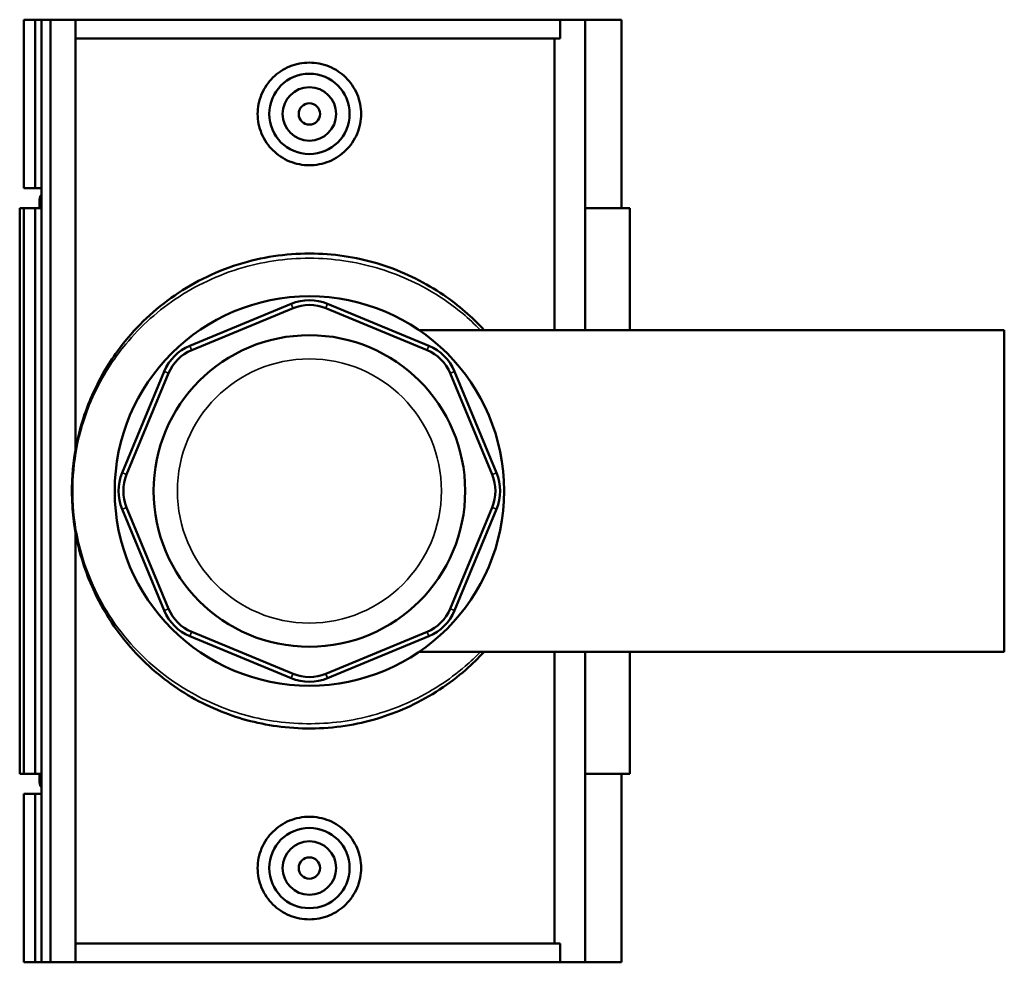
# Model space of a CAD drawing. Header units: inches. Extents: x -0.9 to 54.1, y -1.4 to 53.8.
# Tile 6 of 7: x 18.1 to 25.4, y 35.2 to 42.2. Entities that reach past the tile are written whole.
import ezdxf

# ---------------------------------------------------------------- set-up
doc = ezdxf.new("R2010")
doc.units = ezdxf.units.IN
doc.header["$MEASUREMENT"] = 0
doc.layers.add('Visible (ANSI)', color=7, linetype='Continuous', lineweight=50)
doc.layers.add('Visible Narrow (ANSI)', color=7, linetype='Continuous', lineweight=35)

msp = doc.modelspace()

# ---------------------------------------------------------------- linework, layer by layer
at = {"layer": 'Visible (ANSI)'}
for p, q in [((18.1619, 42.1731), (18.1619, 40.9337)), ((18.1619, 42.1731), (18.2455, 42.1731)), ((18.2455, 42.1731), (18.2914, 42.1731)), ((18.2455, 42.1731), (18.2455, 40.9337)), ((18.2914, 42.1731), (18.2914, 40.9337)), ((18.2914, 42.1731), (18.3583, 42.1731)), ((18.3583, 42.1731), (18.5421, 42.1731)), ((18.3583, 42.1731), (18.3583, 35.2431)), ((18.5421, 42.1731), (18.5421, 39.0088)), ((18.5421, 42.1731), (22.1063, 42.1731)), ((22.2907, 42.1731), (22.1063, 42.1731)), ((22.1063, 42.0345), (22.1063, 42.1731)), ((22.5583, 42.1731), (22.2907, 42.1731)), ((22.2907, 42.1731), (22.2907, 39.8911)), ((22.5583, 42.1731), (22.5583, 40.7871)), ((22.1063, 42.0345), (18.5421, 42.0345)), ((22.0657, 39.8911), (22.0657, 42.0345)), ((18.1619, 40.9337), (18.2455, 40.9337)), ((18.2455, 40.9337), (18.2914, 40.9337)), ((18.2914, 40.9337), (18.2914, 40.8881)), ((18.2785, 40.8499), (18.2785, 40.7871)), ((18.2914, 40.8881), (18.2914, 40.8118)), ((18.1619, 40.7871), (18.1319, 40.7871)), ((18.1319, 40.7871), (18.1319, 36.6291)), ((18.2455, 40.7871), (18.1619, 40.7871)), ((18.1619, 40.7871), (18.1619, 36.6291)), ((18.2914, 40.7871), (18.2455, 40.7871)), ((18.2455, 40.7871), (18.2455, 36.6291)), ((18.2914, 40.8118), (18.2914, 40.7871)), ((18.2914, 40.7871), (18.2914, 36.6291)), ((22.619, 40.7871), (22.2907, 40.7871)), ((22.619, 40.7871), (22.619, 39.8911)), ((20.1284, 40.0845), (19.3833, 39.7758)), ((19.3966, 39.7436), (20.1418, 40.0522)), ((20.3823, 40.0522), (21.1275, 39.7436)), ((21.1408, 39.7758), (20.3957, 40.0845)), ((21.0685, 39.8911), (25.3721, 39.8911)), ((25.3721, 37.525), (25.3721, 39.8911)), ((19.1943, 39.5869), (18.8856, 38.8417)), ((18.9179, 38.8283), (19.2265, 39.5735)), ((21.2976, 39.5735), (21.6062, 38.8283)), ((21.6385, 38.8417), (21.3298, 39.5869)), ((18.8856, 38.5744), (19.1943, 37.8293)), ((19.2265, 37.8427), (18.9179, 38.5878)), ((21.6062, 38.5878), (21.2976, 37.8427)), ((21.3298, 37.8293), (21.6385, 38.5744)), ((18.5421, 38.4074), (18.5421, 35.2431)), ((20.1418, 37.3639), (19.3966, 37.6726)), ((21.1275, 37.6726), (20.3823, 37.3639)), ((19.3833, 37.6403), (20.1284, 37.3317)), ((20.3957, 37.3317), (21.1408, 37.6403)), ((21.0685, 37.525), (25.3721, 37.525)), ((22.0657, 35.3817), (22.0657, 37.525)), ((22.2907, 37.525), (22.2907, 35.2431)), ((22.619, 37.525), (22.619, 36.6291)), ((18.1319, 36.6291), (18.1619, 36.6291)), ((18.1619, 36.6291), (18.2455, 36.6291)), ((18.2455, 36.6291), (18.2914, 36.6291)), ((18.2785, 36.6291), (18.2785, 36.5662)), ((18.2914, 36.6291), (18.2914, 36.6044)), ((18.2914, 36.6044), (18.2914, 36.5281)), ((22.2907, 36.6291), (22.619, 36.6291)), ((22.5583, 36.6291), (22.5583, 35.2431)), ((18.2914, 36.5281), (18.2914, 36.4824)), ((18.2455, 36.4824), (18.1619, 36.4824)), ((18.1619, 36.4824), (18.1619, 35.2431)), ((18.2914, 36.4824), (18.2455, 36.4824)), ((18.2455, 36.4824), (18.2455, 35.2431)), ((18.2914, 36.4824), (18.2914, 35.2431)), ((22.1063, 35.3817), (18.5421, 35.3817)), ((22.1063, 35.2431), (22.1063, 35.3817)), ((18.1619, 35.2431), (18.2455, 35.2431)), ((18.2455, 35.2431), (18.2914, 35.2431)), ((18.2914, 35.2431), (18.3583, 35.2431)), ((18.3583, 35.2431), (18.5421, 35.2431)), ((18.5421, 35.2431), (22.1063, 35.2431)), ((22.1063, 35.2431), (22.2907, 35.2431)), ((22.2907, 35.2431), (22.5583, 35.2431))]:
    msp.add_line(p, q, dxfattribs=at)
for centre, radius in [((20.2621, 41.4801), 0.2953), ((20.2621, 41.4801), 0.1969), ((20.2621, 41.4801), 0.0787), ((20.2621, 38.7081), 1.4318), ((20.2621, 38.7081), 1.1454), ((20.2621, 35.9361), 0.2953), ((20.2621, 35.9361), 0.1969), ((20.2621, 35.9361), 0.0787)]:
    msp.add_circle(centre, radius, dxfattribs=at)
for centre, radius, start, end in [((18.3414, 40.8499), 0.0629, 142.63517, 217.36483), ((20.2621, 39.7619), 0.3492, 67.5, 112.5), ((20.2621, 39.7619), 0.3143, 67.5, 112.5), ((19.5169, 39.4532), 0.3492, 112.5, 157.5), ((21.0072, 39.4532), 0.3492, 22.5, 67.5), ((19.5169, 39.4532), 0.3143, 112.5, 157.5), ((21.0072, 39.4532), 0.3143, 22.5, 67.5), ((19.2083, 38.7081), 0.3492, 157.5, 202.5), ((19.2083, 38.7081), 0.3143, 157.5, 202.5), ((21.3158, 38.7081), 0.3143, 337.5, 22.5), ((21.3158, 38.7081), 0.3492, 337.5, 22.5), ((19.5169, 37.9629), 0.3492, 202.5, 247.5), ((19.5169, 37.9629), 0.3143, 202.5, 247.5), ((21.0072, 37.9629), 0.3143, 292.5, 337.5), ((21.0072, 37.9629), 0.3492, 292.5, 337.5), ((20.2621, 37.6543), 0.3143, 247.5, 292.5), ((20.2621, 37.6543), 0.3492, 247.5, 292.5), ((18.3414, 36.5662), 0.0629, 142.63517, 217.36483)]:
    msp.add_arc(centre, radius, start, end, dxfattribs=at)
for points, knots in [([(20.6425, 41.4801), (20.6425, 41.4323), (20.6328, 41.3815), (20.5936, 41.2884), (20.5642, 41.246), (20.4966, 41.1794), (20.4539, 41.1505), (20.3605, 41.1123), (20.3097, 41.1029), (20.2144, 41.1029), (20.1636, 41.1123), (20.0702, 41.1505), (20.0275, 41.1794), (19.9599, 41.246), (19.9305, 41.2884), (19.8913, 41.3815), (19.8816, 41.4323), (19.8816, 41.5278), (19.8913, 41.5786), (19.9305, 41.6718), (19.9599, 41.7141), (20.0275, 41.7808), (20.0702, 41.8096), (20.1636, 41.8479), (20.2144, 41.8573), (20.3097, 41.8573), (20.3605, 41.8479), (20.4539, 41.8096), (20.4966, 41.7808), (20.5642, 41.7141), (20.5936, 41.6718), (20.6328, 41.5786), (20.6425, 41.5278), (20.6425, 41.4801)], [0, 0, 0, 0, 0.363794, 0.363794, 0.727589, 0.727589, 1.090644, 1.090644, 1.453699, 1.453699, 1.816754, 1.816754, 2.179809, 2.179809, 2.543603, 2.543603, 2.907397, 2.907397, 3.271192, 3.271192, 3.634986, 3.634986, 3.998041, 3.998041, 4.361096, 4.361096, 4.724151, 4.724151, 5.087206, 5.087206, 5.451001, 5.451001, 5.814795, 5.814795, 5.814795, 5.814795]), ([(21.5462, 39.8913), (21.4583, 39.9867), (21.3589, 40.0733), (21.1189, 40.2374), (20.9741, 40.311), (20.6629, 40.4153), (20.4971, 40.4464), (20.1525, 40.4596), (19.9744, 40.4389), (19.6221, 40.3439), (19.4509, 40.2647), (19.149, 40.0656), (19.0181, 39.9457), (18.8289, 39.7134), (18.7605, 39.6081), (18.6496, 39.3884), (18.6057, 39.2748), (18.5462, 39.0489), (18.5275, 38.9385), (18.5186, 38.806), (18.5177, 38.7868), (18.517, 38.7676)], [-40.100611, -40.100611, -40.100611, -40.100611, -39.009553, -39.009553, -37.738595, -37.738595, -36.491249, -36.491249, -35.178392, -35.178392, -33.720373, -33.720373, -32.25017, -32.25017, -31.190448, -31.190448, -30.198439, -30.198439, -29.350317, -29.350317, -29.207298, -29.207298, -29.207298, -29.207298]), ([(18.517, 38.7676), (18.5165, 38.7541), (18.5163, 38.7404), (18.5161, 38.7217), (18.5161, 38.7164), (18.516, 38.7105), (18.516, 38.71), (18.516, 38.7091), (18.516, 38.7088), (18.516, 38.7083), (18.516, 38.7081), (18.516, 38.7077), (18.516, 38.7074), (18.516, 38.7068), (18.516, 38.7064), (18.516, 38.7048), (18.516, 38.7036), (18.5161, 38.6857), (18.5164, 38.6686), (18.5169, 38.6508), (18.517, 38.6497), (18.517, 38.6486)], [-0.3007562, -0.3007562, -0.3007562, -0.3007562, -0.1981522, -0.1981522, -0.1577802, -0.1577802, -0.1533775, -0.1533775, -0.1512406, -0.1512406, -0.1495771, -0.1495771, -0.1477451, -0.1477451, -0.1447662, -0.1447662, -0.1356049, -0.1356049, -0.0082815, -0.0082815, 0, 0, 0, 0]), ([(18.517, 38.6486), (18.5192, 38.5854), (18.5248, 38.5226), (18.5554, 38.3083), (18.5964, 38.1653), (18.6895, 37.9429), (18.7344, 37.8571), (18.84, 37.6898), (18.9015, 37.609), (19.0387, 37.4581), (19.1144, 37.388), (19.321, 37.229), (19.4609, 37.1479), (19.752, 37.0316), (19.9005, 36.9929), (20.2202, 36.9545), (20.3917, 36.9588), (20.7139, 37.0139), (20.8648, 37.0623), (21.1552, 37.1984), (21.2921, 37.2893), (21.4593, 37.4356), (21.5041, 37.4793), (21.5462, 37.525)], [-28.912811, -28.912811, -28.912811, -28.912811, -28.442528, -28.442528, -27.271063, -27.271063, -26.461159, -26.461159, -25.60295, -25.60295, -24.744737, -24.744737, -23.462516, -23.462516, -22.312992, -22.312992, -21.060966, -21.060966, -19.862967, -19.862967, -18.542435, -18.542435, -18.0194, -18.0194, -18.0194, -18.0194]), ([(20.6425, 35.9361), (20.6425, 35.8883), (20.6328, 35.8375), (20.5936, 35.7444), (20.5642, 35.702), (20.4966, 35.6354), (20.4539, 35.6065), (20.3605, 35.5683), (20.3097, 35.5589), (20.2144, 35.5589), (20.1636, 35.5683), (20.0702, 35.6065), (20.0275, 35.6354), (19.9599, 35.702), (19.9305, 35.7444), (19.8913, 35.8375), (19.8816, 35.8883), (19.8816, 35.9361), (19.8816, 35.9838), (19.8913, 36.0346), (19.9305, 36.1278), (19.9599, 36.1701), (20.0275, 36.2368), (20.0702, 36.2656), (20.1636, 36.3039), (20.2144, 36.3133), (20.3097, 36.3133), (20.3605, 36.3039), (20.4539, 36.2656), (20.4966, 36.2368), (20.5642, 36.1701), (20.5936, 36.1278), (20.6328, 36.0346), (20.6425, 35.9838), (20.6425, 35.9361)], [2.907397, 2.907397, 2.907397, 2.907397, 3.271192, 3.271192, 3.634986, 3.634986, 3.998041, 3.998041, 4.361096, 4.361096, 4.724151, 4.724151, 5.087206, 5.087206, 5.451001, 5.451001, 5.814795, 5.814795, 5.814795, 6.178589, 6.178589, 6.542384, 6.542384, 6.905439, 6.905439, 7.268494, 7.268494, 7.631549, 7.631549, 7.994604, 7.994604, 8.358398, 8.358398, 8.722192, 8.722192, 8.722192, 8.722192])]:
    msp.add_open_spline(points, degree=3, knots=knots, dxfattribs=at)
at = {"layer": 'Visible Narrow (ANSI)'}
for p, q in [((20.1411, 40.0538), (20.1291, 40.0829)), ((20.383, 40.0538), (20.395, 40.0829)), ((19.3839, 39.7742), (19.396, 39.7452)), ((21.1281, 39.7452), (21.1402, 39.7742)), ((19.2249, 39.5742), (19.1959, 39.5862)), ((21.2992, 39.5742), (21.3282, 39.5862)), ((18.9163, 38.829), (18.8873, 38.841)), ((21.6078, 38.829), (21.6369, 38.841)), ((18.9163, 38.5871), (18.8873, 38.5751)), ((21.6078, 38.5871), (21.6369, 38.5751)), ((19.2249, 37.842), (19.1959, 37.83)), ((21.2992, 37.842), (21.3282, 37.83)), ((19.396, 37.671), (19.3839, 37.6419)), ((21.1281, 37.671), (21.1402, 37.6419)), ((20.1411, 37.3623), (20.1291, 37.3333)), ((20.383, 37.3623), (20.395, 37.3333))]:
    msp.add_line(p, q, dxfattribs=at)
msp.add_circle((20.2621, 38.7081), 0.9708, dxfattribs=at)
msp.add_open_spline([(21.5195, 37.525), (21.4842, 37.4887), (21.4471, 37.4538), (21.2889, 37.3177), (21.1524, 37.2286), (20.8629, 37.0952), (20.7125, 37.0478), (20.3913, 36.9938), (20.2203, 36.9895), (19.9017, 37.0272), (19.7536, 37.0651), (19.4635, 37.1791), (19.324, 37.2586), (19.1181, 37.4144), (19.0426, 37.4831), (18.9058, 37.631), (18.8445, 37.7102), (18.7393, 37.8741), (18.6945, 37.9582), (18.6017, 38.1762), (18.5608, 38.3163), (18.5222, 38.5822), (18.5173, 38.7038), (18.5331, 38.9339), (18.5517, 39.0421), (18.611, 39.2635), (18.6547, 39.3748), (18.7652, 39.5901), (18.8335, 39.6933), (19.0221, 39.9209), (19.1525, 40.0384), (19.4535, 40.2336), (19.6242, 40.3112), (19.9753, 40.4043), (20.1529, 40.4246), (20.4963, 40.4116), (20.6616, 40.3811), (20.9718, 40.2789), (21.1162, 40.2069), (21.346, 40.0523), (21.4376, 39.9755), (21.5195, 39.8913)], degree=3, knots=[18.11217, 18.11217, 18.11217, 18.11217, 18.542435, 18.542435, 19.862967, 19.862967, 21.060966, 21.060966, 22.312992, 22.312992, 23.462516, 23.462516, 24.744737, 24.744737, 25.60295, 25.60295, 26.461159, 26.461159, 27.271063, 27.271063, 28.442528, 28.442528, 29.350317, 29.350317, 30.198439, 30.198439, 31.190448, 31.190448, 32.25017, 32.25017, 33.720373, 33.720373, 35.178392, 35.178392, 36.491249, 36.491249, 37.738595, 37.738595, 39.009553, 39.009553, 40.00784, 40.00784, 40.00784, 40.00784], dxfattribs=at)

doc.saveas('drawing.dxf')
